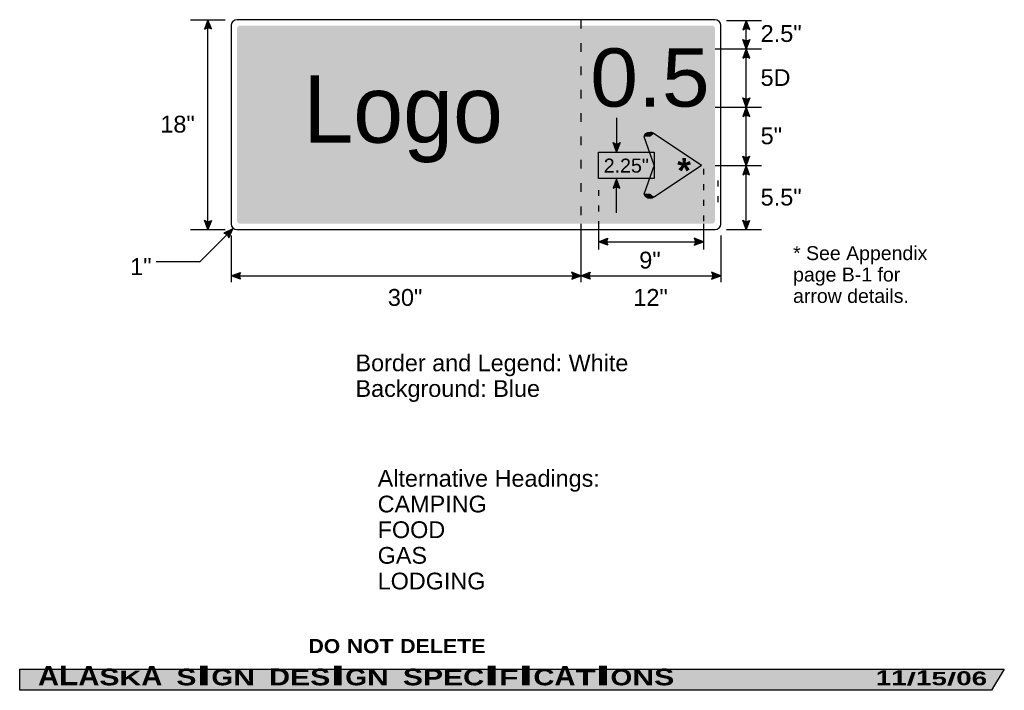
# Model space of a CAD drawing. Header units: feet. Extents: x 15 to 184, y 1 to 247.
import ezdxf
from ezdxf.enums import TextEntityAlignment as Align

# ---------------------------------------------------------------- set-up
doc = ezdxf.new("R2010")
doc.units = ezdxf.units.FT
doc.header["$MEASUREMENT"] = 0
doc.layers.add('Sign', color=7, linetype='Continuous')
doc.styles.add('ARIAL', font='arial.ttf')
doc.styles.add('ARIAL B', font='arialbd.ttf')
doc.styles.add('ARIAL BLACK B', font='ariblk.ttf')
doc.styles.add('ARIAL BLACK BI', font='ariblk.ttf')
doc.styles.add('COMIC SANS MS BI', font='comicz.ttf')
doc.styles.add('FHWA SERIES D2000EX', font='txt')

msp = doc.modelspace()

# ---------------------------------------------------------------- hatches: boundary and pattern name
h = msp.add_hatch(color=256)
h.dxf.hatch_style = 1
edge = h.paths.add_edge_path()
edge.add_line((47.69120464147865, 114.085957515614), (47.09392293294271, 115.6708374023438))
edge.add_line((47.09392293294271, 115.6708374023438), (46.50076661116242, 114.0725442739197))
edge.add_arc((47.10585719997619, 113.2031392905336), 1.059244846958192, 56.45386549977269, 124.8372384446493, ccw=False)
h = msp.add_hatch(color=256)
h.dxf.hatch_style = 1
edge = h.paths.add_edge_path()
edge.add_line((140.0124542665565, 113.969873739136), (139.4151725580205, 115.5547536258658))
edge.add_line((139.4151725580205, 115.5547536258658), (138.8220162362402, 113.9564604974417))
edge.add_arc((139.427106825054, 113.0870555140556), 1.059244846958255, 56.45386549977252, 124.83723844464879, ccw=False)
h = msp.add_hatch(color=256)
h.dxf.hatch_style = 1
edge = h.paths.add_edge_path()
edge.add_line((140.0111155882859, 112.2692569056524), (139.41383387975, 110.6843770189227))
edge.add_line((139.41383387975, 110.6843770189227), (138.8206775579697, 112.2826701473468))
edge.add_arc((139.4257681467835, 113.1520751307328), 1.059244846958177, 235.1627615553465, 303.5461345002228)
h = msp.add_hatch(color=256)
h.dxf.hatch_style = 1
edge = h.paths.add_edge_path()
edge.add_line((140.0111155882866, 109.0994971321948), (139.4138338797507, 110.6843770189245))
edge.add_line((139.4138338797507, 110.6843770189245), (138.8206775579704, 109.0860838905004))
edge.add_arc((139.4257681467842, 108.2166789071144), 1.059244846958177, 56.453865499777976, 124.83723844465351, ccw=False)
h = msp.add_hatch(color=256)
h.dxf.hatch_style = 1
edge = h.paths.add_edge_path()
edge.add_line((140.0083655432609, 102.2640485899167), (139.411083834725, 100.679168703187))
edge.add_line((139.411083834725, 100.679168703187), (138.8179275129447, 102.2774618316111))
edge.add_arc((139.4230181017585, 103.1468668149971), 1.059244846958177, 235.1627615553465, 303.5461345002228)
h = msp.add_hatch(color=256)
h.dxf.hatch_style = 1
edge = h.paths.add_edge_path()
edge.add_line((140.0083655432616, 99.09428881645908), (139.4110838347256, 100.6791687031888))
edge.add_line((139.4110838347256, 100.6791687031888), (138.8179275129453, 99.0808755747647))
edge.add_arc((139.4230181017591, 98.21147059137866), 1.05924484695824, 56.45386549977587, 124.83723844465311, ccw=False)
at = {"true_color": 0xffffff}
h = msp.add_hatch(color=7, dxfattribs=at)
h.dxf.hatch_style = 1
edge = h.paths.add_edge_path()
edge.add_line((117.7725797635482, 94.59113599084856), (117.1752980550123, 93.00625610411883))
edge.add_line((117.1752980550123, 93.00625610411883), (116.582141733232, 94.60454923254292))
edge.add_arc((117.1872323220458, 95.47395421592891), 1.059244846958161, 235.1627615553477, 303.5461345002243)
h = msp.add_hatch(color=256)
h.dxf.hatch_style = 1
edge = h.paths.add_edge_path()
edge.add_line((140.0056161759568, 92.2613059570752), (139.4083344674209, 90.67642607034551))
edge.add_line((139.4083344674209, 90.67642607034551), (138.8151781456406, 92.27471919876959))
edge.add_arc((139.4202687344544, 93.14412418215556), 1.059244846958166, 235.162761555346, 303.546134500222)
h = msp.add_hatch(color=256)
h.dxf.hatch_style = 1
edge = h.paths.add_edge_path()
edge.add_line((140.0056161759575, 89.09154618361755), (139.4083344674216, 90.6764260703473))
edge.add_line((139.4083344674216, 90.6764260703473), (138.8151781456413, 89.07813294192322))
edge.add_arc((139.420268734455, 88.2087279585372), 1.059244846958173, 56.45386549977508, 124.8372384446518, ccw=False)
h = msp.add_hatch(color=7, dxfattribs=at)
h.dxf.hatch_style = 1
edge = h.paths.add_edge_path()
edge.add_line((117.7654945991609, 86.77304044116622), (117.168212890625, 88.35792032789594))
edge.add_line((117.168212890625, 88.35792032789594), (116.5750565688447, 86.75962719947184))
edge.add_arc((117.1801471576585, 85.89022221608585), 1.059244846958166, 56.45386549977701, 124.83723844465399, ccw=False)
h = msp.add_hatch(color=256)
h.dxf.hatch_style = 1
edge = h.paths.add_edge_path()
edge.add_line((47.69120464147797, 81.26166821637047), (47.09392293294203, 79.6767883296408))
edge.add_line((47.09392293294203, 79.6767883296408), (46.50076661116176, 81.27508145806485))
edge.add_arc((47.10585719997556, 82.14448644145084), 1.059244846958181, 235.1627615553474, 303.5461345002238)
h = msp.add_hatch(color=256)
h.dxf.hatch_style = 1
edge = h.paths.add_edge_path()
edge.add_line((140.0025911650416, 81.25571728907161), (139.4053094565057, 79.6708374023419))
edge.add_line((139.4053094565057, 79.6708374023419), (138.8121531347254, 81.26913053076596))
edge.add_arc((139.4172437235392, 82.13853551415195), 1.059244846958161, 235.1627615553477, 303.5461345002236)
h = msp.add_hatch(color=256)
h.dxf.hatch_style = 1
edge = h.paths.add_edge_path()
edge.add_line((50.68739967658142, 78.26832666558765), (51.3431224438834, 79.82993396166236))
edge.add_line((51.3431224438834, 79.82993396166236), (49.81362522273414, 79.0769309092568))
edge.add_arc((49.65541422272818, 78.0295680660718), 1.059244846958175, 13.02666781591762, 81.410040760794, ccw=False)
h = msp.add_hatch(color=256)
h.dxf.hatch_style = 1
edge = h.paths.add_edge_path()
edge.add_line((115.6555311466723, 77.00863947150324), (114.0712483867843, 77.60750325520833))
edge.add_line((114.0712483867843, 77.60750325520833), (115.6701329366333, 78.19906351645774))
edge.add_arc((116.5389333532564, 77.59310519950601), 1.059244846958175, 145.1055563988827, 213.4889293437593)
h = msp.add_hatch(color=256)
h.dxf.hatch_style = 1
edge = h.paths.add_edge_path()
edge.add_line((130.4973822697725, 77.00863947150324), (132.0816650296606, 77.60750325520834))
edge.add_line((132.0816650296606, 77.60750325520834), (130.4827804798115, 78.19906351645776))
edge.add_arc((129.6139800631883, 77.59310519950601), 1.059244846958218, -33.488929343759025, 34.89444360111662, ccw=False)
h = msp.add_hatch(color=256)
h.dxf.hatch_style = 1
edge = h.paths.add_edge_path()
edge.add_line((52.65448844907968, 71.15822646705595), (51.07020568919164, 71.75709025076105))
edge.add_line((51.07020568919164, 71.75709025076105), (52.66909023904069, 72.34865051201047))
edge.add_arc((53.53789065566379, 71.74269219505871), 1.059244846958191, 145.1055563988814, 213.488929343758)
h = msp.add_hatch(color=256)
h.dxf.hatch_style = 1
edge = h.paths.add_edge_path()
edge.add_line((109.4838350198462, 71.16119837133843), (111.0681177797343, 71.76006215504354))
edge.add_line((111.0681177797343, 71.76006215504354), (109.4692332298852, 72.35162241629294))
edge.add_arc((108.6004328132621, 71.74566409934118), 1.059244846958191, -33.488929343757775, 34.89444360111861, ccw=False)
h = msp.add_hatch(color=256)
h.dxf.hatch_style = 1
edge = h.paths.add_edge_path()
edge.add_line((112.6524005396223, 71.1611983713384), (111.0681177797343, 71.76006215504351))
edge.add_line((111.0681177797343, 71.76006215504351), (112.6670023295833, 72.35162241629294))
edge.add_arc((113.5358027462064, 71.74566409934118), 1.059244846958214, 145.1055563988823, 213.4889293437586)
h = msp.add_hatch(color=256)
h.dxf.hatch_style = 1
edge = h.paths.add_edge_path()
edge.add_line((133.480923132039, 71.16238703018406), (135.0652058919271, 71.76125081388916))
edge.add_line((135.0652058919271, 71.76125081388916), (133.466321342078, 72.3528110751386))
edge.add_arc((132.5975209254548, 71.74685275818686), 1.059244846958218, -33.48892934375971, 34.89444360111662, ccw=False)
at = {"layer": 'Sign', "true_color": 0x0000dd}
h = msp.add_hatch(color=172, dxfattribs=at)
edge = h.paths.add_edge_path(flags=0)
edge.add_spline(control_points=[(52.66520589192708, 114.6708374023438), (52.66520589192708, 114.6708374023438), (133.4652058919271, 114.6708374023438), (133.4652058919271, 114.6708374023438), (133.7963549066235, 114.6708374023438), (134.0652058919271, 114.4019864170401), (134.0652058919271, 114.0708374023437), (134.0652058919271, 114.0708374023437), (134.0652058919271, 81.27083740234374), (134.0652058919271, 81.27083740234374), (134.0652058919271, 80.93968838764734), (133.7963549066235, 80.67083740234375), (133.4652058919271, 80.67083740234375), (133.4652058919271, 80.67083740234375), (52.66520589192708, 80.67083740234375), (52.66520589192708, 80.67083740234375), (52.33405687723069, 80.67083740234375), (52.06520589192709, 80.93968838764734), (52.06520589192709, 81.27083740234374), (52.06520589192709, 81.27083740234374), (52.06520589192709, 114.0708374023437), (52.06520589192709, 114.0708374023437), (52.06520589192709, 114.4019864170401), (52.33405687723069, 114.6708374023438), (52.66520589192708, 114.6708374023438)], knot_values=[0, 0, 0, 0, 1, 1, 1, 2, 2, 2, 3, 3, 3, 4, 4, 4, 5, 5, 5, 6, 6, 6, 7, 7, 7, 8, 8, 8, 8], degree=3, periodic=0)
at = {"layer": 'Sign', "true_color": 0xffffff}
h = msp.add_hatch(color=7, dxfattribs=at)
edge = h.paths.add_edge_path(flags=0)
edge.add_spline(control_points=[(121.9264458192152, 95.59340462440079), (121.9264458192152, 96.04166344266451), (122.3745307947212, 96.40559273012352), (122.9264458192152, 96.40559273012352), (123.2024033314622, 96.40559273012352), (123.4384211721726, 96.32619176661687), (123.6335526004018, 96.16770834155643), (123.6335526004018, 96.16770834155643), (122.9264458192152, 95.59340462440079), (122.9264458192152, 95.59340462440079), (122.9264458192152, 95.59340462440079), (121.9264458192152, 95.59340462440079), (121.9264458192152, 95.59340462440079)], knot_values=[0, 0, 0, 0, 1, 1, 1, 2, 2, 2, 3, 3, 3, 4, 4, 4, 4], degree=3, periodic=0)
for points in [[(121.8054215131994, 95.62149922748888), (122.0186376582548, 95.52658531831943), (121.8529475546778, 95.43590155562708), (121.8008642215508, 95.58237037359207)], [(123.6517756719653, 96.20631696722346), (130.7351089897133, 91.35856922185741), (123.6934423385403, 90.58022228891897), (121.8047704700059, 95.5786689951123)], [(114.0786984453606, 92.96668030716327), (123.6396236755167, 92.96668030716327), (123.6396236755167, 88.46668030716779), (114.0786984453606, 88.46668030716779)], [(130.9701350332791, 90.24604072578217), (123.5534683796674, 85.28830917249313), (121.8021663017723, 85.84986110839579), (124.4017756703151, 92.4584072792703)], [(131.9362808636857, 90.72616233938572), (130.8321141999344, 89.99011687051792), (123.7618017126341, 90.7198171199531), (130.8841975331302, 91.40721590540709)]]:
    msp.add_hatch(color=7, dxfattribs=at).paths.add_polyline_path(points, flags=0)
h = msp.add_hatch(color=7, dxfattribs=at)
edge = h.paths.add_edge_path(flags=0)
edge.add_spline(control_points=[(123.6335526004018, 85.27284363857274), (123.2432897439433, 84.95587678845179), (122.6096018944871, 84.95587678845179), (122.2193390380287, 85.27284363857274), (122.0242076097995, 85.43132706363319), (121.9264458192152, 85.62301794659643), (121.9264458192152, 85.84714735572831), (121.9264458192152, 85.84714735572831), (122.9264458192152, 85.8471473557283), (122.9264458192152, 85.8471473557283), (122.9264458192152, 85.8471473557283), (123.6335526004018, 85.27284363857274), (123.6335526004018, 85.27284363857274)], knot_values=[0, 0, 0, 0, 1, 1, 1, 2, 2, 2, 3, 3, 3, 4, 4, 4, 4], degree=3, periodic=0)
at = {"layer": 'Sign', "true_color": 0x000000}
msp.add_hatch(color=18, dxfattribs=at).paths.add_polyline_path([(14.79874674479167, 4.267471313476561), (183.6839090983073, 4.267471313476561), (181.5001271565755, 0.6686299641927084), (14.80433654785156, 0.6686299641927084)], flags=0)

# ---------------------------------------------------------------- linework, layer by layer
for points in [[(47.69120464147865, 114.085957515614), (47.09392293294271, 115.6708374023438), (46.50076661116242, 114.0725442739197, -0.307560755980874), (47.69120464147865, 114.085957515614, -4.141293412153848)], [(140.0124542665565, 113.969873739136), (139.4151725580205, 115.5547536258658), (138.8220162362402, 113.9564604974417, -0.307560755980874), (140.0124542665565, 113.969873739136, -4.141293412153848)], [(140.0111155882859, 112.2692569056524), (139.41383387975, 110.6843770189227), (138.8206775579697, 112.2826701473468, 0.307560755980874), (140.0111155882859, 112.2692569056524, 4.141293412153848)], [(140.0111155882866, 109.0994971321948), (139.4138338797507, 110.6843770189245), (138.8206775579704, 109.0860838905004, -0.307560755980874), (140.0111155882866, 109.0994971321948, -4.141293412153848)], [(140.0083655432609, 102.2640485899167), (139.411083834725, 100.679168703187), (138.8179275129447, 102.2774618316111, 0.307560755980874), (140.0083655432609, 102.2640485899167, 4.141293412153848)], [(140.0083655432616, 99.09428881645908), (139.4110838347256, 100.6791687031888), (138.8179275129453, 99.0808755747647, -0.307560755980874), (140.0083655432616, 99.09428881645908, -4.141293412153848)], [(140.0056161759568, 92.2613059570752), (139.4083344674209, 90.67642607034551), (138.8151781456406, 92.27471919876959, 0.307560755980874), (140.0056161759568, 92.2613059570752, 4.141293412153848)], [(140.0056161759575, 89.09154618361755), (139.4083344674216, 90.6764260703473), (138.8151781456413, 89.07813294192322, -0.307560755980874), (140.0056161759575, 89.09154618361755, -4.141293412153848)], [(47.69120464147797, 81.26166821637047), (47.09392293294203, 79.6767883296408), (46.50076661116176, 81.27508145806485, 0.307560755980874), (47.69120464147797, 81.26166821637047, 4.141293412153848)], [(140.0025911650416, 81.25571728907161), (139.4053094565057, 79.6708374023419), (138.8121531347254, 81.26913053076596, 0.307560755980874), (140.0025911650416, 81.25571728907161, 4.141293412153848)], [(50.68739967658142, 78.26832666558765), (51.3431224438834, 79.82993396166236), (49.81362522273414, 79.0769309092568, -0.307560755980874), (50.68739967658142, 78.26832666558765, -4.141293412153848)], [(115.6555311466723, 77.00863947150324), (114.0712483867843, 77.60750325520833), (115.6701329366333, 78.19906351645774, 0.307560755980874), (115.6555311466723, 77.00863947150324, 4.141293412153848)], [(130.4973822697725, 77.00863947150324), (132.0816650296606, 77.60750325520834), (130.4827804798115, 78.19906351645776, -0.307560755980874), (130.4973822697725, 77.00863947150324, -4.141293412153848)], [(52.65448844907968, 71.15822646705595), (51.07020568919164, 71.75709025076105), (52.66909023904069, 72.34865051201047, 0.307560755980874), (52.65448844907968, 71.15822646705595, 4.141293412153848)], [(109.4838350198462, 71.16119837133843), (111.0681177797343, 71.76006215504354), (109.4692332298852, 72.35162241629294, -0.307560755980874), (109.4838350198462, 71.16119837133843, -4.141293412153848)], [(112.6524005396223, 71.1611983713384), (111.0681177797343, 71.76006215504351), (112.6670023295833, 72.35162241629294, 0.307560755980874), (112.6524005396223, 71.1611983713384, 4.141293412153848)], [(133.480923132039, 71.16238703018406), (135.0652058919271, 71.76125081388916), (133.466321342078, 72.3528110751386, -0.307560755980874), (133.480923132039, 71.16238703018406, -4.141293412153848)]]:
    msp.add_lwpolyline(points, format="xyb")
at = {"color": 7, "true_color": 0xffffff}
for points in [[(117.7725797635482, 94.59113599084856), (117.1752980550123, 93.00625610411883), (116.582141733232, 94.60454923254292, 0.307560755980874), (117.7725797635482, 94.59113599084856, 4.141293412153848)], [(117.7654945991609, 86.77304044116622), (117.168212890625, 88.35792032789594), (116.5750565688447, 86.75962719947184, -0.307560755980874), (117.7654945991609, 86.77304044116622, -4.141293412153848)]]:
    msp.add_lwpolyline(points, format="xyb", dxfattribs=at)
at = {"layer": 'Sign', "color": 18, "lineweight": -3, "true_color": 0x000000}
for p, q in [((44.07347615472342, 115.6708374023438), (50.06999999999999, 115.6708374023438)), ((47.09392293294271, 79.67678832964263), (47.09392293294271, 115.6767883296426)), ((136.06, 115.5547536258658), (142.0643717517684, 115.5547536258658)), ((139.4053090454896, 79.6693420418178), (139.4151725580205, 115.5547536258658)), ((134.0620829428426, 110.6843770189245), (142.0620829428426, 110.6843770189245)), ((134.0620829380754, 100.6791687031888), (142.0620829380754, 100.6791687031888)), ((134.0651871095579, 90.6764260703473), (142.0505430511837, 90.6764260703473)), ((44.07347615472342, 79.67083740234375), (50.06999999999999, 79.67083740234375)), ((45.62330102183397, 74.109866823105), (51.34312244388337, 79.82993396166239)), ((111.0681177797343, 80.6771988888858), (111.0681177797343, 70.67719888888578)), ((114.0712483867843, 80.67523759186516), (114.0712483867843, 76.25857093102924)), ((132.0816650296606, 80.67523759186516), (132.0816650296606, 76.25857093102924)), ((136.06, 79.67083740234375), (142.0643717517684, 79.67083740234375)), ((51.06520589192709, 78.68000000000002), (51.06520589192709, 70.67679340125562)), ((135.0652058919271, 78.68000000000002), (135.0652058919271, 70.67679340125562)), ((114.0712483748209, 77.60750325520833), (132.0816650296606, 77.60750325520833)), ((45.7100219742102, 74.1462046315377), (38.22189839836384, 74.1462046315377)), ((51.07020568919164, 71.75709025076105), (135.0652058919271, 71.76125081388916))]:
    msp.add_line(p, q, dxfattribs=at)
at = {"layer": 'Sign', "color": 7, "lineweight": -3, "true_color": 0xffffff}
for p, q in [((117.175298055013, 98.82625325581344), (117.175298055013, 93.0062561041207)), ((123.6404458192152, 90.72027599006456), (121.9264458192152, 95.59340462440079)), ((123.6344458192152, 96.16843380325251), (131.7184458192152, 90.72027599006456)), ((123.6404458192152, 90.72027599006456), (121.9264458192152, 85.8471473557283)), ((123.6344458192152, 85.27211817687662), (131.7184458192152, 90.72027599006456)), ((117.168212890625, 82.5379180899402), (117.168212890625, 88.35792032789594))]:
    msp.add_line(p, q, dxfattribs=at)
for points in [[(111.0681177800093, 115.6475016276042), (111.0681177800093, 114.1475016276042)], [(111.0681177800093, 111.6475016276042), (111.0681177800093, 110.1475016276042)], [(111.0681177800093, 107.6475016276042), (111.0681177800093, 106.1475016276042)], [(111.0681177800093, 103.6475016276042), (111.0681177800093, 102.1475016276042)], [(111.0681177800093, 99.64750162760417), (111.0681177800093, 98.14750162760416)], [(111.0681177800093, 95.64750162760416), (111.0681177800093, 94.14750162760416)], [(111.0681177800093, 91.64750162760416), (111.0681177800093, 90.14750162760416)], [(132.0823618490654, 90.11392607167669), (132.0823618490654, 89.11392607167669)], [(134.571034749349, 88.07749938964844), (134.571034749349, 87.07749938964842)], [(111.0681177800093, 87.64750162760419), (111.0681177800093, 86.14750162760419)], [(114.0712626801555, 86.46083577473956), (114.0712626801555, 85.46083577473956)], [(132.0823618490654, 87.44725940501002), (132.0823618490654, 86.44725940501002)], [(132.0823618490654, 84.78059273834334), (132.0823618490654, 83.78059273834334)], [(134.571034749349, 85.41083272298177), (134.571034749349, 84.41083272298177)], [(111.0681177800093, 83.64750162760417), (111.0681177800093, 82.14750162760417)], [(114.0712626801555, 83.79416910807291), (114.0712626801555, 82.79416910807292)], [(114.0712626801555, 81.12750244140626), (114.0712626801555, 80.67864736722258), (114.0712626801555, 80.67864736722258)], [(132.0823618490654, 82.11392607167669), (132.0823618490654, 81.11392607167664)]]:
    msp.add_lwpolyline(points, dxfattribs=at)
msp.add_lwpolyline([(114.0786984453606, 92.96668030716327), (123.6396236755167, 92.96668030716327), (123.6396236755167, 88.46668030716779), (114.0786984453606, 88.46668030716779)], close=True, dxfattribs=at)
at = {"layer": 'Sign', "color": 250, "lineweight": -3, "true_color": 0x1f1a17}
msp.add_lwpolyline([(14.79874674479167, 4.267471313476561), (183.6839090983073, 4.267471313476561), (181.5001271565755, 0.6686299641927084), (14.80433654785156, 0.6686299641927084)], close=True, dxfattribs=at)
at = {"layer": 'Sign', "color": 18, "lineweight": -3, "true_color": 0x000000}
msp.add_open_spline([(52.06520589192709, 115.6708374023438), (52.06520589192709, 115.6708374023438), (134.0652058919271, 115.6708374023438), (134.0652058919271, 115.6708374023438), (134.6171209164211, 115.6708374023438), (135.0652058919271, 115.2227524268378), (135.0652058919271, 114.6708374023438), (135.0652058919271, 114.6708374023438), (135.0652058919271, 80.67083740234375), (135.0652058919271, 80.67083740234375), (135.0652058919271, 80.11892237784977), (134.6171209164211, 79.67083740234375), (134.0652058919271, 79.67083740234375), (134.0652058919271, 79.67083740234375), (52.06520589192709, 79.67083740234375), (52.06520589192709, 79.67083740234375), (51.51329086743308, 79.67083740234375), (51.06520589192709, 80.11892237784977), (51.06520589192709, 80.67083740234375), (51.06520589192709, 80.67083740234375), (51.06520589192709, 114.6708374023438), (51.06520589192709, 114.6708374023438), (51.06520589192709, 115.2227524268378), (51.51329086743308, 115.6708374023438), (52.06520589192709, 115.6708374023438)], degree=3, knots=[0, 0, 0, 0, 1, 1, 1, 2, 2, 2, 3, 3, 3, 4, 4, 4, 5, 5, 5, 6, 6, 6, 7, 7, 7, 8, 8, 8, 8], dxfattribs=at)
at = {"layer": 'Sign', "color": 7, "lineweight": -3, "true_color": 0xffffff}
for points in [[(121.9264458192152, 95.59340462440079), (121.9264458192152, 96.04166344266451), (122.3745307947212, 96.40559273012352), (122.9264458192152, 96.40559273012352), (123.2024033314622, 96.40559273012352), (123.4384211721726, 96.32619176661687), (123.6335526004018, 96.16770834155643)], [(123.6335526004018, 85.27284363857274), (123.2432897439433, 84.95587678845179), (122.6096018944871, 84.95587678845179), (122.2193390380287, 85.27284363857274), (122.0242076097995, 85.43132706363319), (121.9264458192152, 85.62301794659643), (121.9264458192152, 85.84714735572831)]]:
    msp.add_open_spline(points, degree=3, knots=[0, 0, 0, 0, 1, 1, 1, 2, 2, 2, 2], dxfattribs=at)

# ---------------------------------------------------------------- texts
at = {"attachment_point": 1, "line_spacing_factor": 0.919892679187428, "style": 'ARIAL'}
for s, width, insert, char_height in [('* See Appendix page B-1 for arrow details.', 23.68617232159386, (147.4554931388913, 76.8372033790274), 2.391199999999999), ('Border and Legend: White\\PBackground: Blue', 48.84571941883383, (72.40171461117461, 58.25727725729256), 2.869899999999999), ('Alternative Headings:\\PCAMPING\\PFOOD\\PGAS\\PLODGING', 39.015812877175, (76.20158117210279, 38.45080100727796), 2.869899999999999)]:
    msp.add_mtext_dynamic_manual_height_columns(s, width=width, gutter_width=1, heights=[0], dxfattribs=dict(at, insert=insert, char_height=char_height))
at = {"layer": 'Sign', "color": 18, "true_color": 0x000000, "style": 'ARIAL'}
for s, height, p, p2 in [('2.5"', 2.887699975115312, (141.8835347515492, 111.863094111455), (148.9235345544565, 111.863094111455)), ('5D', 2.867043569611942, (141.8835347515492, 104.3197536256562), (147.003534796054, 104.3197536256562)), ('18"', 2.888093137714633, (38.90874798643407, 96.316788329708), (44.82874790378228, 96.316788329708)), ('5"', 2.891146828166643, (141.8835347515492, 94.31975362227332), (145.5635347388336, 94.31975362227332)), ('5.5"', 2.887699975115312, (141.8835347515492, 83.80934204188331), (148.9235345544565, 83.80934204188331)), ('1"', 2.891146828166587, (33.73927307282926, 71.89266560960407), (37.41927306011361, 71.89266560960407)), ('9"', 2.891146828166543, (121.0645817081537, 72.99917195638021), (124.744581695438, 72.99917195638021)), ('30"', 2.88809313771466, (77.94353902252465, 66.60417022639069), (83.86353893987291, 66.60417022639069)), ('12"', 2.888093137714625, (120.0441650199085, 66.60417022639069), (125.9641649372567, 66.60417022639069))]:
    msp.add_text(s, height=height, dxfattribs=at).set_placement(p, p2, align=Align.ALIGNED)
at = {"layer": 'Sign', "color": 7, "true_color": 0xffffff}
for s, height, style, p, p2 in [('0.5', 9.99700515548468, 'FHWA SERIES D2000EX', (112.663581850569, 100.7630106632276), (133.1455815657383, 100.7630106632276)), ('Logo', 11.54604493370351, 'COMIC SANS MS BI', (63.44520568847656, 94.58417256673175), (97.68520100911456, 94.58417256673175)), ('D', 2.423392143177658, 'ARIAL BLACK B', (64.33236185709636, 7.044347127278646), (66.96569315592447, 7.044347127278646)), ('O', 2.406094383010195, 'ARIAL BLACK B', (66.96569315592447, 7.044347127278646), (69.76569112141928, 7.044347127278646)), ('N', 2.40609438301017, 'ARIAL BLACK B', (70.89902750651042, 7.044347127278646), (73.6990254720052, 7.044347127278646)), ('O', 2.406094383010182, 'ARIAL BLACK B', (73.6990254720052, 7.044347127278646), (76.4990234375, 7.044347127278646)), ('T', 2.411940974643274, 'ARIAL BLACK B', (76.49902852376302, 7.044347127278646), (78.93235778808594, 7.044347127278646)), ('D', 2.423392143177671, 'ARIAL BLACK B', (80.06569417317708, 7.044347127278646), (82.6990254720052, 7.044347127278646)), ('E', 2.411940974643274, 'ARIAL BLACK B', (82.6990254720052, 7.044347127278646), (85.13235473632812, 7.044347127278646)), ('L', 2.432596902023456, 'ARIAL BLACK B', (85.13235982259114, 7.044347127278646), (87.39902242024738, 7.044347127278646)), ('E', 2.411940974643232, 'ARIAL BLACK B', (87.39902750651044, 7.044347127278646), (89.83235677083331, 7.044347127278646)), ('T', 2.41194097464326, 'ARIAL BLACK B', (89.83236185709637, 7.044347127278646), (92.2656911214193, 7.044347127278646)), ('E', 2.411940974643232, 'ARIAL BLACK B', (92.26569620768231, 7.044347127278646), (94.69902547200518, 7.044347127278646)), ('I', 3.359562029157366, 'ARIAL BLACK BI', (45.11450703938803, 1.520177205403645), (47.68115743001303, 1.520177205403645)), ('I', 3.359562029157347, 'ARIAL BLACK BI', (68.06775410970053, 1.520177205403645), (70.63440450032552, 1.520177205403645)), ('I', 3.359562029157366, 'ARIAL BLACK BI', (94.46765645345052, 1.520177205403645), (97.0343068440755, 1.520177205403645)), ('I', 3.359562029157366, 'ARIAL BLACK BI', (100.3476206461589, 1.520177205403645), (102.9142710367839, 1.520177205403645)), ('I', 3.359562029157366, 'ARIAL BLACK BI', (113.574223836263, 1.520177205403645), (116.140874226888, 1.520177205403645)), ('A', 3.306658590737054, 'ARIAL BLACK BI', (17.94128926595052, 1.520177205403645), (21.54793802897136, 1.520177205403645)), ('L', 3.38961481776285, 'ARIAL BLACK BI', (21.54793802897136, 1.520177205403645), (24.86125183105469, 1.520177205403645)), ('A', 3.306658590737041, 'ARIAL BLACK BI', (24.86125183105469, 1.520177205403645), (28.46790059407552, 1.520177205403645)), ('S', 2.869276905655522, 'ARIAL BLACK BI', (28.46790059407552, 1.520177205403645), (31.91455586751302, 1.520177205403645)), ('K', 2.51505765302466, 'ARIAL BLACK BI', (31.91455586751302, 1.520177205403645), (35.65454610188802, 1.520177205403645)), ('A', 3.306658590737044, 'ARIAL BLACK BI', (35.65454610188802, 1.520177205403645), (39.26119486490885, 1.520177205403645)), ('S', 2.869276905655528, 'ARIAL BLACK BI', (41.66785176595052, 1.520177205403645), (45.11450703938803, 1.520177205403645)), ('G', 2.82474275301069, 'ARIAL BLACK BI', (47.68115743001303, 1.520177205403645), (51.42114766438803, 1.520177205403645)), ('N', 2.670640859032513, 'ARIAL BLACK BI', (51.42114766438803, 1.520177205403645), (55.16113789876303, 1.520177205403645)), ('D', 2.895589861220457, 'ARIAL BLACK BI', (57.56779479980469, 1.520177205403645), (61.17444356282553, 1.520177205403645)), ('E', 2.715097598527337, 'ARIAL BLACK BI', (61.17444356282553, 1.520177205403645), (64.62109883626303, 1.520177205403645)), ('S', 2.869276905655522, 'ARIAL BLACK BI', (64.62109883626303, 1.520177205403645), (68.06775410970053, 1.520177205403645)), ('G', 2.82474275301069, 'ARIAL BLACK BI', (70.63440450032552, 1.520177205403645), (74.37439473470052, 1.520177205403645)), ('N', 2.670640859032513, 'ARIAL BLACK BI', (74.37439473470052, 1.520177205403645), (78.11438496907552, 1.520177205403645)), ('S', 2.869276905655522, 'ARIAL BLACK BI', (80.52104187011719, 1.520177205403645), (83.96769714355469, 1.520177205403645)), ('P', 2.790058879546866, 'ARIAL BLACK BI', (83.96769714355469, 1.520177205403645), (87.41435241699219, 1.520177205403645)), ('E', 2.715097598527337, 'ARIAL BLACK BI', (87.41435241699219, 1.520177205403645), (90.86100769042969, 1.520177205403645)), ('C', 2.838082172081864, 'ARIAL BLACK BI', (90.86100769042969, 1.520177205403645), (94.46765645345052, 1.520177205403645)), ('F', 2.744247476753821, 'ARIAL BLACK BI', (97.0343068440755, 1.520177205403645), (100.3476206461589, 1.520177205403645)), ('C', 2.838082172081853, 'ARIAL BLACK BI', (102.9142710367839, 1.520177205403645), (106.5209197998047, 1.520177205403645)), ('A', 3.306658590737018, 'ARIAL BLACK BI', (106.5209197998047, 1.520177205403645), (110.1275685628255, 1.520177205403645)), ('T', 2.628926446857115, 'ARIAL BLACK BI', (110.1275685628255, 1.520177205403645), (113.574223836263, 1.520177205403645)), ('O', 2.762128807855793, 'ARIAL BLACK BI', (116.140874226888, 1.520177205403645), (119.880864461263, 1.520177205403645)), ('N', 2.670640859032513, 'ARIAL BLACK BI', (119.880864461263, 1.520177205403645), (123.620854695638, 1.520177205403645)), ('S', 2.869276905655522, 'ARIAL BLACK BI', (123.620854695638, 1.520177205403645), (127.0675099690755, 1.520177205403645)), ('0', 2.398026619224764, 'ARIAL BLACK BI', (175.4401044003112, 1.533528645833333), (178.086766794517, 1.533528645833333)), ('6', 2.345832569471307, 'ARIAL BLACK BI', (178.08677188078, 1.533528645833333), (180.7334342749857, 1.533528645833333)), ('1', 2.562752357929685, 'ARIAL BLACK BI', (161.6401064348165, 1.533528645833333), (164.2867688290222, 1.533528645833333)), ('1', 2.562752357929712, 'ARIAL BLACK BI', (164.2867688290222, 1.533528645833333), (166.9334312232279, 1.533528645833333)), ('/', 2.176866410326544, 'ARIAL BLACK BI', (166.9334363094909, 1.533528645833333), (168.5401003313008, 1.533528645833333)), ('1', 2.562752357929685, 'ARIAL BLACK BI', (168.5401054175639, 1.533528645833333), (171.1867678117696, 1.533528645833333)), ('5', 2.263714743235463, 'ARIAL BLACK BI', (171.1867728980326, 1.533528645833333), (173.8334352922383, 1.533528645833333)), ('/', 2.176866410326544, 'ARIAL BLACK BI', (173.8334403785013, 1.533528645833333), (175.4401044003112, 1.533528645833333))]:
    msp.add_text(s, height=height, dxfattribs=dict(at, style=style)).set_placement(p, p2, align=Align.ALIGNED)
at = {"layer": 'Sign', "color": 250, "true_color": 0x1f1a17}
for s, height, style, p, p2 in [('2.25"', 2.405486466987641, 'ARIAL', (114.9752044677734, 89.447504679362), (122.7085316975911, 89.447504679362)), ('*', 4.304183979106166, 'ARIAL B', (127.595204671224, 87.67084248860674), (129.9352010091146, 87.67084248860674))]:
    msp.add_text(s, height=height, dxfattribs=dict(at, style=style)).set_placement(p, p2, align=Align.ALIGNED)

doc.saveas('drawing.dxf')
